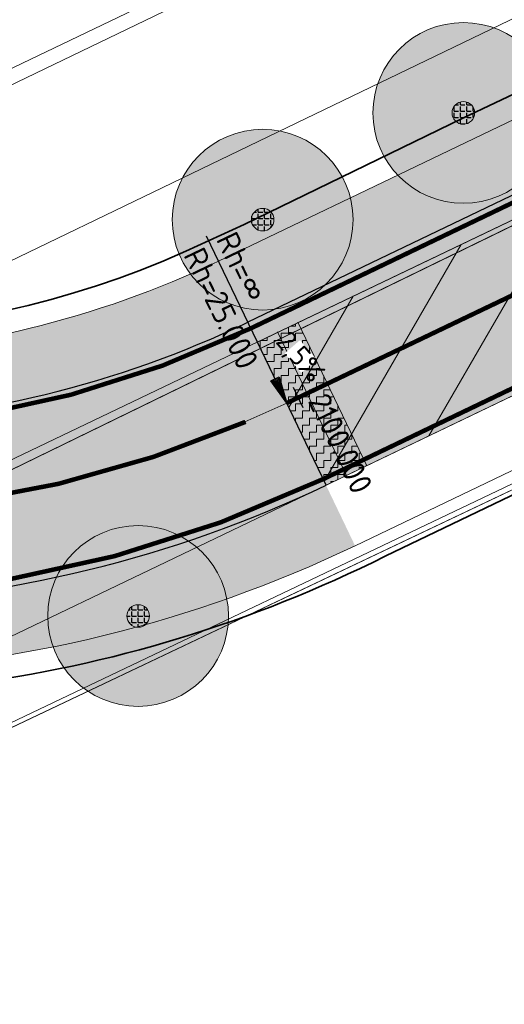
# Model space of a CAD drawing. Header units: metres. Extents: x 163543 to 168130, y 402678 to 405437.
# Tile 112 of 256: x 164635 to 164645, y 403475 to 403497. Entities that reach past the tile are written whole.
import ezdxf

# ---------------------------------------------------------------- set-up
doc = ezdxf.new("R2010")
doc.units = ezdxf.units.M
doc.linetypes.add('X-CA190022.004-UO-ALM_Assen$0$AM-AS', pattern=[16, 10, -2, 2, -2])
doc.linetypes.add('X-CA190022.004-UO-DWM_Snelfietsroute$0$2-1', pattern=[6, 2, -1, 2, -1])
doc.layers.get('0').update_dxf_attribs({"lineweight": 25})
for name, color, linetype, lineweight in [('X-CA190022.004-UO-ALM_Assen$0$N-WE-AM-AS_WEG-G', 10, 'X-CA190022.004-UO-ALM_Assen$0$AM-AS', 25), ('X-CA190022.004-UO-ALM_Assen$0$N-WE-AM-KILOMETRERING-T25', 7, 'Continuous', 25), ('X-CA190022.004-UO-ALM_Assen$0$N-WE-AM-TANGENTPUNT-T25', 7, 'Continuous', 25), ('X-CA190022.004-UO-ARC_Arcering$0$N-WE-VH-VERHARDINGS_DEKLAAGVERVANGING-A', 250, 'Continuous', 20), ('X-CA190022.004-UO-ARC_Arcering$0$V-WE-VH-VERHARDING_ASFALT-A-FREESVAK', 252, 'Continuous', 18), ('X-CA190022.004-UO-BGT_Ondergrond$0$GE_201_SHDHek_Lijn_GEM', 253, 'X-CA190022.004-UO-BGT_Ondergrond$0$Hekwerk', 9), ('X-CA190022.004-UO-BGT_Ondergrond$0$GE_316_WGDFietspad_Vlak_GEM', 253, 'Continuous', 9), ('X-CA190022.004-UO-BGT_Ondergrond$0$GE_367_OWGBerm_groenvoorziening_grasenk_GEM', 253, 'Continuous', 9), ('X-CA190022.004-UO-BGT_Ondergrond$0$GE_401_OTDErf_Vlak_GEM', 253, 'Continuous', 9), ('X-CA190022.004-UO-BGT_Ondergrond$0$GE_479_BTDGroenvoorziening_grasenkruida_GEM', 253, 'Continuous', 9), ('X-CA190022.004-UO-BGT_Ondergrond$0$GE_523_WTDGreppel_drogesloot_Vlak_GEM', 253, 'Continuous', 9), ('X-CA190022.004-UO-DWM_Beplanting$0$B-WE-GR-BOOM-S AFKOMSTIG UIT BGT', 252, 'Continuous', 0), ('X-CA190022.004-UO-DWM_Snelfietsroute$0$B-WE-VH-KANTVERHARDING-G', 214, 'Continuous', 18), ('X-CA190022.004-UO-DWM_Snelfietsroute$0$N-WE-GW-BERM-G', 90, 'Continuous', 18), ('X-CA190022.004-UO-DWM_Snelfietsroute$0$N-WE-VH-KANTVERHARDING-G', 210, 'Continuous', 25), ('X-CA190022.004-UO-DWM_Snelfietsroute$0$N-WE-VW-MARKERING_LANGS_STREEP_21-G', 7, 'X-CA190022.004-UO-DWM_Snelfietsroute$0$2-1', 35), ('X-CA190022.004-UO-DWM_Snelfietsroute$0$N-WE-VW-MARKERING_LANGS_STREEP_DOORGETROKKEN_010-G', 7, 'Continuous', 0), ('X-CA190022.004-UO-DWM_Snelfietsroute$0$V-WE-VH-VERHARDING_ASFALT-FREESVAK', 7, 'Continuous', 18), ('X-CA190022.004-UO-DWM_Snelfietsroute$0$V-WE-VH-VERHARDING_ASFALT_ZAAGSNEDE-G', 1, 'X-CA190022.004-UO-DWM_Snelfietsroute$0$VH-ZAAGSNEDE', 25), ('X-CA190022.004-UO-GZM_Werkgrens_v0.2$0$N-WE-KG-GRENS_SYSTEEMGRENS-G', 7, 'X-CA190022.004-UO-GZM_Werkgrens_v0.2$0$KG-OG', 35), ('X-CA190022.004-UO-KAD_Percelen$0$B-WE-KG-GRENS_PERCEEL-GV', 150, 'Continuous', 9), ('X-CA190022.004-UO-TXT_Tekst 1op200$0$N-WE-VH-VERKANTING-G', 7, 'Continuous', 35), ('X-CA190022.004-UO-TXT_Tekst 1op200$0$N-WE-VH-VERKANTING-T18', 7, 'Continuous', 18)]:
    doc.layers.add(name, color=color, linetype=linetype, lineweight=lineweight)
doc.layers.add('X-CA190022.004-UO-ARC_Arcering$0$N-GV-GR-GRAS-A-200 GRASMENGSEL M1', color=62, linetype='Continuous', lineweight=18, transparency=0.5)
doc.layers.add('X-CA190022.004-UO-ARC_Arcering$0$N-WE-VH-VERHARDING_ASFALT_ROOD-A', color=232, linetype='Continuous', lineweight=0, transparency=0.5)
doc.layers.add('X-CA190022.004-UO-DWM_Beplanting$0$B-WE-GR-BOOM-S AFKOMSTIG UIT BOMENBESTAND GEMEENTE', color=252, linetype='Continuous')
doc.layers.add('X-CA190022.004-UO-DWM_Beplanting$0$N-GV-GR-GRAS-A-200', color=7, linetype='Continuous')
doc.styles.add('X-CA190022.004-UO-ALM_Assen$0$NLCS-ISO', font='NLCS-ISO.ttf')
doc.styles.add('X-CA190022.004-UO-TXT_Tekst 1op200$0$NLCS-ISO-M500-T18', font='NLCS-ISO.ttf', dxfattribs={"height": 0.9})
doc.linetypes.add('X-CA190022.004-UO-BGT_Ondergrond$0$Hekwerk', pattern='A,5,-1.5,[2,dgnlstyle-Veghel.shx,S=0.007936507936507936,R=0,X=0,Y=0],-1.5', length=8)
doc.linetypes.add('X-CA190022.004-UO-DWM_Snelfietsroute$0$VH-ZAAGSNEDE', pattern='A,1e-05,-2.54,[181,NLCS.SHX,S=2.54,R=0,X=-2.54,Y=0],-5.08,[181,NLCS.SHX,S=2.54,R=180,X=2.54,Y=0],-2.54', length=10.16001)
doc.linetypes.add('X-CA190022.004-UO-GZM_Werkgrens_v0.2$0$KG-OG', pattern='A,5.5,-1.5,[2,NLCS.SHX,S=0.5,R=0,X=0,Y=0],-1.5', length=8.5)
pattern_1 = [(0, (0, 0), (0.15625, 0.15625), [0.15625, -0.15625]), (90, (0.15625, 0), (-0.15625, 0.15625), [0.15625, -0.15625])]

# ---------------------------------------------------------------- blocks, each defined once
blk = doc.blocks.new('X-CA190022.004-UO-DWM_Beplanting$0$SGR-BOOM_01-SO')
at = {"linetype": 'ByBlock', "lineweight": 18}
h = blk.add_hatch(color=0, dxfattribs=at)
h.dxf.hatch_style = 1
edge = h.paths.add_edge_path()
edge.add_arc((0, 0), 0.25, 0, 360)
at = {"color": 0, "linetype": 'ByBlock', "lineweight": 18}
for radius in [2, 0.25]:
    blk.add_circle((0, 0), radius, dxfattribs=at)
blk = doc.blocks.new('X-CA190022.004-UO-DWM_Beplanting$0$IMGEOBoom')
at = {"transparency": 33554457}
h = blk.add_hatch(color=256, dxfattribs=at)
h.dxf.hatch_style = 1
edge = h.paths.add_edge_path()
edge.add_arc((0, 0), 100, 0, 360)
edge = h.paths.add_edge_path(flags=17)
edge.add_arc((0, 0), 12.5, 0, 360)
h = blk.add_hatch()
h.set_pattern_fill('ANGLE', color=256)
h.set_pattern_definition([(0, (0, 0), (0, 6.985), [5.08, -1.905]), (90, (0, 0), (-6.985, 4.277078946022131e-16), [5.08, -1.905])])
edge = h.paths.add_edge_path(flags=17)
edge.add_arc((0, 0), 12.5, 0, 360)
at = {"layer": 'X-CA190022.004-UO-DWM_Beplanting$0$N-GV-GR-GRAS-A-200'}
h = blk.add_hatch(color=256, dxfattribs=at)
h.dxf.hatch_style = 1
edge = h.paths.add_edge_path(flags=17)
edge.add_arc((0, 0), 12.5, 0, 360)
at = {"xscale": 50, "yscale": 50, "zscale": 50}
blk.add_blockref('X-CA190022.004-UO-DWM_Beplanting$0$SGR-BOOM_01-SO', (0, 0), dxfattribs=at)
blk = doc.blocks.new('X-CA190022.004-UO-ALM_Assen$0$SVH-RANDVERHARDING-SO')
at = {"color": 0}
for p, q in [((-0.5999999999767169, 3.499999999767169), (0.5999999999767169, 3.499999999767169)), ((0, 0), (-0.5999999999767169, 3.499999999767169)), ((-0.4000000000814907, 3.499999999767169), (0.4000000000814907, 3.499999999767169)), ((0, 0.7000000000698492), (-0.4000000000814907, 3.499999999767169)), ((-0.1999999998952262, 3.499999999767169), (0.1999999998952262, 3.499999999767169)), ((0, 1.749999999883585), (-0.1999999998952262, 3.499999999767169)), ((0.5999999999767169, 3.499999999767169), (0, 0)), ((0.4000000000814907, 3.499999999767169), (0, 0.7000000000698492)), ((0.1999999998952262, 3.499999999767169), (0, 1.749999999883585))]:
    blk.add_line(p, q, dxfattribs=at)
blk = doc.blocks.new('*U127')
blk.add_solid([(2.499999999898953, 0.9000000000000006), (2.499999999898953, 5.181040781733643e-16), (-1.499834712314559, -6.661582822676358e-16)])

msp = doc.modelspace()

# ---------------------------------------------------------------- hatches: boundary and pattern name
at = {"layer": 'X-CA190022.004-UO-ARC_Arcering$0$N-GV-GR-GRAS-A-200 GRASMENGSEL M1'}
h = msp.add_hatch(dxfattribs=at)
h.set_pattern_fill('AGR-GRAS_02-SO', color=256, scale=0.1, pattern_type=2)
h.set_pattern_definition([(0, (0, 0), (1, 1), [0.25, -0.75]), (0, (0.5499999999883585, 0.5999999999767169), (1, 1), [0.25, -0.75]), (90, (0.1000000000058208, 0.3499999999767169), (-1, 1), [0.25, -0.75]), (90, (0.5, 0.7000000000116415), (-1, 1), [0.25, -0.75]), (45, (0.2000000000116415, 0.7000000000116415), (0, 1.000000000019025), [0.25, -1.164213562]), (135, (0.5499999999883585, 0), (-1.000000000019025, 0), [0.25, -1.164213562]), (26.56505119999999, (0.25, 0.2999999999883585), (1.000000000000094, 4.000644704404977e-10), [0.25, -1.986067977]), (26.56505119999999, (0.7000000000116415, 0.7999999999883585), (1.000000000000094, 4.000644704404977e-10), [0.25, -1.986067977]), (63.43494882, (0.7000000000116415, 0), (5.099862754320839e-11, 1.000000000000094), [0.2499999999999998, -1.986067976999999]), (63.43494882, (0.25, 0.4500000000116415), (5.099862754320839e-11, 1.000000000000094), [0.2499999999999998, -1.986067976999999]), (63.43494882, (0.6000000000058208, 0.2000000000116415), (5.099862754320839e-11, 1.000000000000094), [0.2499999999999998, -1.986067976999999]), (116.5650512, (0, 0.5499999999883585), (-4.000648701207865e-10, 1.000000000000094), [0.2499999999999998, -1.986067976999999]), (153.43494882, (0.2000000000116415, 0.1500000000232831), (-1.000000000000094, 5.099898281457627e-11), [0.25, -1.986067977])])
h.paths.add_polyline_path([(164759.9889326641, 403550.0199844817), (164638.9233988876, 403491.9088242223), (164639.5720031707, 403490.5563033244), (164662.0451004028, 403501.3433350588), (164729.771022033, 403533.8516118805), (164763.1357283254, 403549.8666871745), (164763.5431253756, 403550.051164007), (164762.8698414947, 403551.4280883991), (164759.9914015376, 403550.0205984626)])
h = msp.add_hatch(dxfattribs=at)
h.set_pattern_fill('AGR-GRAS_02-SO', color=256, scale=0.1, pattern_type=2)
h.set_pattern_definition([(0, (0, 5000), (1, 1), [0.25, -0.75]), (0, (0.5499999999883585, 5000.599999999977), (1, 1), [0.25, -0.75]), (90, (0.1000000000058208, 5000.349999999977), (-1, 1), [0.25, -0.75]), (90, (0.5, 5000.700000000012), (-1, 1), [0.25, -0.75]), (45, (0.2000000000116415, 5000.700000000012), (0, 1.000000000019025), [0.25, -1.164213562]), (135, (0.5499999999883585, 5000), (-1.000000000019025, 0), [0.25, -1.164213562]), (26.56505119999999, (0.25, 5000.299999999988), (1.000000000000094, 4.000644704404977e-10), [0.25, -1.986067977]), (26.56505119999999, (0.7000000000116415, 5000.799999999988), (1.000000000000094, 4.000644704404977e-10), [0.25, -1.986067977]), (63.43494882, (0.7000000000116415, 5000), (5.099862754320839e-11, 1.000000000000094), [0.2499999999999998, -1.986067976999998]), (63.43494882, (0.25, 5000.450000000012), (5.099862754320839e-11, 1.000000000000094), [0.2499999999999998, -1.986067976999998]), (63.43494882, (0.6000000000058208, 5000.200000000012), (5.099862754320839e-11, 1.000000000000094), [0.2499999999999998, -1.986067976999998]), (116.5650512, (0, 5000.549999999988), (-4.000648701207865e-10, 1.000000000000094), [0.2499999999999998, -1.986067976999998]), (153.43494882, (0.2000000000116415, 5000.150000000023), (-1.000000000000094, 5.099898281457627e-11), [0.25, -1.986067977])])
h.paths.add_polyline_path([(164599.4477769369, 403489.171202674, -0.2096908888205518), (164621.1271427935, 403489.9339234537, 0.2085225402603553), (164639.5720025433, 403490.5563046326), (164638.9234094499, 403491.9088021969, -0.2087200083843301), (164621.6614316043, 403491.3356928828, 0.2094978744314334), (164598.7972482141, 403490.5227989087), (164495.7346418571, 403440.9457024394, 0.2673616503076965), (164498.6229905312, 403440.7572431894), (164498.6671474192, 403440.667520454)])
h = msp.add_hatch(dxfattribs=at)
h.set_pattern_fill('AGR-GRAS_02-SO', color=256, scale=0.1, pattern_type=2)
h.set_pattern_definition([(0, (0, 5000), (1, 1), [0.25, -0.75]), (0, (0.5499999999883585, 5000.599999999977), (1, 1), [0.25, -0.75]), (90, (0.1000000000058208, 5000.349999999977), (-1, 1), [0.25, -0.75]), (90, (0.5, 5000.700000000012), (-1, 1), [0.25, -0.75]), (45, (0.2000000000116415, 5000.700000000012), (0, 1.000000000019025), [0.25, -1.164213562]), (135, (0.5499999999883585, 5000), (-1.000000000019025, 0), [0.25, -1.164213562]), (26.56505119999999, (0.25, 5000.299999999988), (1.000000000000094, 4.000644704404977e-10), [0.25, -1.986067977]), (26.56505119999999, (0.7000000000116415, 5000.799999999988), (1.000000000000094, 4.000644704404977e-10), [0.25, -1.986067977]), (63.43494882, (0.7000000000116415, 5000), (5.099862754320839e-11, 1.000000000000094), [0.2499999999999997, -1.986067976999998]), (63.43494882, (0.25, 5000.450000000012), (5.099862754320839e-11, 1.000000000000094), [0.2499999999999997, -1.986067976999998]), (63.43494882, (0.6000000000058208, 5000.200000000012), (5.099862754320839e-11, 1.000000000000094), [0.2499999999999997, -1.986067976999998]), (116.5650512, (0, 5000.549999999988), (-4.000648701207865e-10, 1.000000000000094), [0.2499999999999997, -1.986067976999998]), (153.43494882, (0.2000000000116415, 5000.150000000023), (-1.000000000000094, 5.099898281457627e-11), [0.25, -1.986067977])])
edge = h.paths.add_edge_path()
edge.add_arc((164611.1568154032, 403464.8422401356), 21.50000000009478, 68.3293112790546, 115.7006320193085, ccw=False)
edge.add_arc((164629.6203846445, 403511.3083203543), 28.50000000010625, 248.3293112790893, 295.6200458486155)
edge.add_line((164641.9438200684, 403485.6104033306), (164641.3015951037, 403486.9496215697))
edge.add_arc((164629.6357839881, 403511.3970298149), 27.08813243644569, 248.3324958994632, 295.5095370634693, ccw=False)
edge.add_arc((164611.1568154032, 403464.8422401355), 23.00000000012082, 68.37151412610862, 115.7006320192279)
edge.add_line((164601.1824278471, 403485.5669016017), (164502.0995686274, 403437.8801956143))
edge.add_line((164502.0995686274, 403437.8801956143), (164502.1429355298, 403437.7900883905))
edge.add_arc((164503.4005756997, 403435.1769789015), 2.899999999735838, 115.7006320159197, 174.5422744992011)
edge.add_line((164500.5137224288, 403435.4528016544), (164601.8329313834, 403484.2152932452))
at = {"layer": 'X-CA190022.004-UO-ARC_Arcering$0$N-WE-VH-VERHARDING_ASFALT_ROOD-A'}
h = msp.add_hatch(color=256, dxfattribs=at)
h.dxf.hatch_style = 1
h.paths.add_polyline_path([(164639.5720031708, 403490.5563033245), (164639.7819419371, 403490.1185224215), (164763.3964588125, 403549.3222946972), (164763.1357664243, 403549.8666076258)])
h = msp.add_hatch(color=256, dxfattribs=at)
h.dxf.hatch_style = 1
h.paths.add_polyline_path([(164639.781941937, 403490.1185224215), (164641.3015951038, 403486.9496215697), (164764.8631596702, 403546.2598951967), (164763.3964599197, 403549.3222952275)])
h = msp.add_hatch(color=256, dxfattribs=at)
h.dxf.hatch_style = 1
h.paths.add_polyline_path([(164621.1086011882, 403489.9412831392, 0.2094983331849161), (164599.4477517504, 403489.1711905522), (164498.6671976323, 403440.6674161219), (164490.6751630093, 403436.8210010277, -0.02616535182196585), (164490.3924341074, 403436.684928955), (164490.089852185, 403436.5393019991), (164489.7935083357, 403436.3966773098), (164493.0826311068, 403433.5405141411), (164493.7673718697, 403433.8700669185), (164502.0995686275, 403437.8801956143), (164601.1824278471, 403485.5669016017, -0.2096911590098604), (164619.6500572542, 403486.2166370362, 0.208643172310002), (164641.3015951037, 403486.9496215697), (164639.5720025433, 403490.5563046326, -0.2087479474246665)])
at = {"layer": 'X-CA190022.004-UO-ARC_Arcering$0$N-WE-VH-VERHARDINGS_DEKLAAGVERVANGING-A'}
h = msp.add_hatch(dxfattribs=at)
h.set_pattern_fill('AVH-ASFALT_B', color=256, angle=15, pattern_type=2)
h.set_pattern_definition([(59.99999999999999, (0, 0), (-1.299038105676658, 0.7500000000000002), [])])
h.paths.add_polyline_path([(164639.781941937, 403490.1185224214), (164641.3015951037, 403486.9496215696), (164764.8631596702, 403546.2598951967), (164763.3964599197, 403549.3222952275)])
at = {"layer": 'X-CA190022.004-UO-ARC_Arcering$0$V-WE-VH-VERHARDING_ASFALT-A-FREESVAK', "ltscale": 0.2}
h = msp.add_hatch(dxfattribs=at)
h.set_pattern_fill('AVH-ASFALT_FREESVAK', color=256, scale=0.1, pattern_type=2)
h.set_pattern_definition(pattern_1)
h.paths.add_polyline_path([(164640.684276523, 403490.5506853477), (164640.2333284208, 403490.3347088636), (164641.7523556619, 403487.1659892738), (164642.2031162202, 403487.382356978)])
h = msp.add_hatch(dxfattribs=at)
h.set_pattern_fill('AVH-ASFALT_FREESVAK', color=256, scale=0.1, pattern_type=2)
h.set_pattern_definition(pattern_1)
h.paths.add_polyline_path([(164640.2333284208, 403490.3347088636), (164639.7823803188, 403490.1187323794), (164641.3015951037, 403486.9496215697), (164641.7523556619, 403487.1659892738)])

# ---------------------------------------------------------------- linework, layer by layer
at = {"layer": 'X-CA190022.004-UO-ALM_Assen$0$N-WE-AM-AS_WEG-G', "linetype": 'X-CA190022.004-UO-ALM_Assen$0$AM-AS', "lineweight": 18, "flags": 128}
msp.add_lwpolyline([(163996.3336493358, 403048.7078805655), (164190.428417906, 403269.7022139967, -0.04248648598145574), (164203.1301038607, 403281.900647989, -0.05950783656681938), (164394.9099900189, 403402.509361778, 0.004627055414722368), (164427.6093375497, 403418.3764426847, -0.1575725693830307), (164448.8982825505, 403421.5602137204, 0.1543805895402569), (164469.7953122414, 403424.5523459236), (164600.3150897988, 403487.369046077, -0.2096911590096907), (164620.3886000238, 403488.0752802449, 0.2093307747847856), (164640.4309921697, 403488.7665643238), (164764.0180252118, 403548.0366099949, -0.1493007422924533), (164778.4568812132, 403550.2301690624, 0.1996996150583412), (164797.0707545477, 403554.9547108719), (164807.4367029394, 403562.7175400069, 0.08719858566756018), (164813.3612815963, 403569.0256351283, -0.1361873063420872), (164823.4135919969, 403577.8419746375), (165121.4265764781, 403721.5335502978), (165178.771774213, 403748.854454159, -0.02762787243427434), (165181.3258110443, 403749.9024284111), (165206.7023570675, 403758.7117965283, -0.2281753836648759), (165222.2156522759, 403756.92710106, 0.2625260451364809), (165239.8769326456, 403756.0478409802), (165316.357038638, 403794.2949912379, -0.002955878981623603), (165321.6599724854, 403796.9078754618), (165454.6760993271, 403861.4737105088, 0.2337197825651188), (165465.5419418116, 403875.4828331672), (165466.0393278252, 403877.9301751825, -0.1382469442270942), (165476.4672373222, 403898.1944094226), (165483.3232835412, 403905.5400790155), (165502.0132482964, 403925.3181215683, 0.00270083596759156), (165511.6266676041, 403935.5312913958), (165520.3237442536, 403945.4553072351), (165525.6923273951, 403951.3658801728), (165530.615228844, 403956.3669465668, -0.06780363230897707), (165540.3856813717, 403964.2784885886), (165579.0076054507, 403987.5663360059, 0.233996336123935), (165587.6067037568, 404001.0272668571, -0.2578877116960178), (165597.6306713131, 404015.2620702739), (165668.8061252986, 404049.8624576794, 0.1241179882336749), (165680.9653913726, 404060.0928790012), (165692.909929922, 404076.6706676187, -0.3303788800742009), (165732.6456350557, 404089.3227425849, 0.1846113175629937), (165745.4916128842, 404089.77497305), (165892.3246628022, 404151.9071568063, 0.02506743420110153), (165914.8777454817, 404162.8133820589, -0.01071744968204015), (165924.3873477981, 404167.7535043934), (166007.5697587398, 404208.726249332, -0.0190725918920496), (166018.0170805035, 404213.3859907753, -0.1041133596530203), (166035.0595171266, 404216.3802910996), (166071.3637979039, 404215.1615490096, 0.1209432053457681), (166079.7626728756, 404216.9267814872), (166253.1152813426, 404300.2121870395, 0.1370197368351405), (166261.20282629, 404307.3086689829, -0.1370657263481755), (166269.2936265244, 404314.4067145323), (166458.0553023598, 404405.0532937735, -0.05495898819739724), (166465.292640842, 404407.5962293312), (166474.0115951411, 404409.6200769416, 0.05512116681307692), (166477.7441475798, 404410.9329152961), (166509.8455300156, 404426.3741046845, 0.06706615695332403), (166514.3066309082, 404429.3114036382, -0.06727732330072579), (166518.7828901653, 404432.2559861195), (166556.6686702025, 404450.4403351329, -0.01732068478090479), (166566.1850069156, 404454.6088799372, 0.01660197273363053), (166575.3124233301, 404458.5914386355), (166597.7510003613, 404469.2822299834, 0.1329779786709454), (166635.0885808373, 404501.3122219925, -0.04027287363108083), (166645.1747246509, 404513.8395784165), (166648.1959423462, 404517.0287349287, -0.07202746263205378), (166677.0195985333, 404539.8000358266), (166677.2461273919, 404539.9311914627, -0.08933287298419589), (166717.8167622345, 404554.585755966), (166734.2901361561, 404557.3869827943, 0.1628042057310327), (166748.2749261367, 404564.8680743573, -0.09224986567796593), (166757.8833526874, 404571.8738470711), (166814.8951966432, 404599.1350634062, -0.03237137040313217), (166817.2963922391, 404600.0977793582), (166825.540090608, 404602.7984847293, 0.08309599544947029), (166832.8509500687, 404606.6269308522, -0.05104093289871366), (166841.5511306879, 404611.9158900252), (166891.2886605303, 404635.588563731, -0.1080348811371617), (166898.7767261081, 404637.3338670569), (166928.2421893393, 404637.7391838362, 0.2092685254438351), (166941.3852138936, 404643.7086926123, -0.026762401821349), (166980.5363273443, 404682.8606394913, -0.02619809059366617), (167007.2291239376, 404704.4245627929, -0.01999349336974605), (167033.130253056, 404721.6599794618), (167034.9329898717, 404722.7582272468, -0.02850178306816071), (167071.4851403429, 404742.2630184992), (167095.8874986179, 404753.5487719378, 0.06107887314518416), (167112.4352643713, 404763.8129514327, -0.01637972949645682), (167116.3416166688, 404766.7484785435), (167122.4960900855, 404771.0654386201, -0.09347324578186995), (167132.2396271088, 404775.4785245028), (167140.6213436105, 404777.519708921, -0.05617792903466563), (167157.1982762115, 404779.6303146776), (167189.7312216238, 404780.098905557, -0.09129081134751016), (167196.1584139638, 404779.0110158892), (167222.3067585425, 404769.4734945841, 0.2038372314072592), (167236.3782206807, 404770.2117075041, 0.01782615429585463), (167328.8315635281, 404819.5522006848), (167395.6774769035, 404858.3489080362, 0.03125557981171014), (167406.0672886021, 404865.2809112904), (167511.4690776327, 404945.5504878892)], format="xyb", dxfattribs=at)
at = {"layer": 'X-CA190022.004-UO-ALM_Assen$0$N-WE-AM-KILOMETRERING-T25', "linetype": 'Continuous', "lineweight": 25}
msp.add_line((164640.7977333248, 403488.6651833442), (164640.5815211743, 403489.1160184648), dxfattribs=at)
at = {"layer": 'X-CA190022.004-UO-ALM_Assen$0$N-WE-AM-TANGENTPUNT-T25', "linetype": 'Continuous', "lineweight": 25}
msp.add_line((164640.4309921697, 403488.7665643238), (164638.6580525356, 403492.4634123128), dxfattribs=at)
at = {"layer": 'X-CA190022.004-UO-BGT_Ondergrond$0$GE_201_SHDHek_Lijn_GEM'}
msp.add_line((164683.071, 403504.746), (164620.047, 403474.794), dxfattribs=at)
at = {"layer": 'X-CA190022.004-UO-BGT_Ondergrond$0$GE_316_WGDFietspad_Vlak_GEM', "flags": 128}
msp.add_lwpolyline([(164783.7, 403545.643), (164775.27, 403548.69), (164773.26, 403549.2200000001), (164770.72, 403548.83), (164768.53, 403548.02), (164631.74, 403482.36), (164627.08, 403480.3500000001), (164621.316, 403478.0140000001), (164619.704, 403481.066), (164625.59, 403483.48), (164629.22, 403485.06), (164763.542, 403549.392), (164768.875, 403551.946)], dxfattribs=at)
at = {"layer": 'X-CA190022.004-UO-BGT_Ondergrond$0$GE_367_OWGBerm_groenvoorziening_grasenk_GEM', "flags": 128}
for points in [[(164768.875, 403551.946), (164763.542, 403549.392), (164629.22, 403485.06), (164625.59, 403483.48), (164619.704, 403481.066), (164604.45, 403474.81), (164602.885, 403474.235), (164600.48, 403473.3500000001), (164597.61, 403471.99), (164592.13, 403469.02), (164575.93, 403459.42), (164569.76, 403456.18), (164516.668, 403430.689), (164513.743, 403429.436), (164509.64, 403427.467), (164507.77, 403426.57)], [(164510.298, 403423.881), (164518.157, 403427.555), (164571.47, 403453.2), (164577.71, 403456.5), (164591.23, 403464.58), (164599.21, 403468.63), (164602.07, 403470), (164604.577, 403471.161), (164605.74, 403471.7), (164607.424, 403472.383), (164621.316, 403478.0140000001), (164627.08, 403480.3500000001), (164631.74, 403482.36), (164768.53, 403548.02), (164770.72, 403548.83), (164773.26, 403549.2200000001), (164775.27, 403548.69), (164783.7, 403545.643)], [(164453.106, 403493.369), (164488.004, 403452.975), (164495.285, 403449.119), (164494.344, 403448.187), (164493.938, 403446.928), (164494.512, 403445.201), (164495.603, 403443.783), (164496.644, 403443.037), (164505.761, 403433.039), (164505.901, 403432.4), (164507.126, 403430.884), (164508.284, 403430.692), (164509.941, 403431.278), (164513.965, 403433.277), (164537.446, 403444.229), (164569.522, 403459.744), (164581.242, 403466.331), (164592.676, 403472.187), (164631.326, 403490.472), (164640.44, 403494.868), (164662.351, 403505.436)], [(164683.071, 403504.746), (164620.047, 403474.794), (164605.994, 403467.843), (164604.644, 403466.081), (164604.1, 403465.83), (164602.208, 403469.716), (164599.34, 403468.357), (164599.989, 403466.994), (164588.888, 403461.691), (164588.317, 403459.308), (164529.221, 403430.464), (164510.811, 403421.473), (164516.407, 403415.184), (164516.697, 403414.849), (164516.465, 403414.735), (164516.238, 403414.623), (164513.991, 403413.907), (164513.067, 403413.794), (164510.581, 403417.138), (164509.01, 403419.334)]]:
    msp.add_lwpolyline(points, dxfattribs=at)
at = {"layer": 'X-CA190022.004-UO-BGT_Ondergrond$0$GE_401_OTDErf_Vlak_GEM', "flags": 128}
msp.add_lwpolyline([(164529.221, 403430.464), (164588.317, 403459.308), (164588.888, 403461.691), (164599.989, 403466.994), (164601.2, 403464.45), (164599.62, 403463.7), (164599.96, 403462.98), (164594.28, 403460.27), (164595.83, 403457.02), (164590.59, 403454.5300000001), (164592.74, 403450.01), (164595.756, 403443.449), (164617.522, 403453.869), (164614.34, 403460.2200000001), (164612.24, 403464.76), (164606.84, 403462.27), (164605.01, 403466.25), (164604.644, 403466.081), (164605.994, 403467.843), (164620.047, 403474.794), (164683.071, 403504.746)], dxfattribs=at)
at = {"layer": 'X-CA190022.004-UO-BGT_Ondergrond$0$GE_479_BTDGroenvoorziening_grasenkruida_GEM', "flags": 128}
msp.add_lwpolyline([(164661.155, 403508.745), (164638.92, 403498.02), (164629.806, 403493.624), (164631.326, 403490.472), (164592.676, 403472.187), (164593.082, 403473.391), (164592.609, 403473.511), (164591.238, 403473.656), (164588.258, 403473.0030000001), (164582.318, 403470.584), (164560.42, 403459.532), (164531.517, 403445.8290000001), (164507.277, 403434.2640000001), (164505.761, 403433.039), (164496.644, 403443.037), (164498.627, 403442.886), (164500.282, 403443.347), (164516.388, 403451.268), (164556.346, 403470.466), (164637.795, 403509.882), (164672.252, 403526.504)], dxfattribs=at)
at = {"layer": 'X-CA190022.004-UO-BGT_Ondergrond$0$GE_523_WTDGreppel_drogesloot_Vlak_GEM', "flags": 128}
msp.add_lwpolyline([(164707.718, 403526.866), (164685.598, 403516.649), (164662.351, 403505.436), (164640.44, 403494.868), (164631.326, 403490.472), (164629.806, 403493.624), (164638.92, 403498.02), (164661.155, 403508.745), (164683.747, 403519.646), (164705.956, 403530.3560000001), (164728.591, 403541.273), (164751.162, 403552.163), (164770.122, 403561.314), (164771.397, 403558.596), (164753.889, 403548.5030000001), (164707.718, 403526.866)], dxfattribs=at)
at = {"layer": 'X-CA190022.004-UO-DWM_Snelfietsroute$0$B-WE-VH-KANTVERHARDING-G', "flags": 128}
for points in [[(164639.7826023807, 403490.1188387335), (164763.3964599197, 403549.3222952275)], [(164764.8631600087, 403546.2598953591), (164641.3015951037, 403486.9496215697)]]:
    msp.add_lwpolyline(points, dxfattribs=at)
at = {"layer": 'X-CA190022.004-UO-DWM_Snelfietsroute$0$N-WE-GW-BERM-G', "flags": 128}
for points in [[(164762.6150283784, 403551.2799211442), (164638.9234094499, 403491.9088021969)], [(164765.5122630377, 403544.9076138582), (164641.9444320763, 403485.6106968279)]]:
    msp.add_lwpolyline(points, dxfattribs=at)
for points in [[(164495.7565418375, 403440.9312559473), (164598.7972482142, 403490.5227989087, -0.2096911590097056), (164621.6810498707, 403491.3279058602, 0.2084649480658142), (164638.9234094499, 403491.9088021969)], [(164508.7284291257, 403421.9763283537), (164506.0961804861, 403425.2745619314, -0.1098955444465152), (164503.5709637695, 403430.5183180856, 0.05472478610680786), (164502.147580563, 403434.5521686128), (164502.1390745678, 403434.5698422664, -0.4010818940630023), (164502.7372540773, 403436.4098634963, -0.01126086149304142), (164506.7504675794, 403438.4539019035), (164601.8329313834, 403484.2152932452, -0.2096911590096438), (164619.0961501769, 403484.8226546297, 0.2093240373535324), (164641.9438137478, 403485.6104002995)], [(164641.943820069, 403485.6104033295, 5.953900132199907e-06), (164641.9444320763, 403485.6106968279), (164641.9461430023, 403485.6115173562)]]:
    msp.add_lwpolyline(points, format="xyb", dxfattribs=at)
at = {"layer": 'X-CA190022.004-UO-DWM_Snelfietsroute$0$N-WE-VH-KANTVERHARDING-G', "flags": 128}
msp.add_lwpolyline([(164763.2281041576, 403549.9109295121), (164639.5725019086, 403490.5565427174)], dxfattribs=at)
for points in [[(164498.6671976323, 403440.6674161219), (164599.4477517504, 403489.1711905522, -0.2096911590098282), (164621.1271427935, 403489.9339234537, 0.2085287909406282), (164639.5725019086, 403490.5565427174)], [(164502.0995380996, 403437.8801809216), (164601.1824278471, 403485.5669016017, -0.2096911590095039), (164619.6500572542, 403486.2166370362, 0.2086431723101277), (164641.3015951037, 403486.9496215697)]]:
    msp.add_lwpolyline(points, format="xyb", dxfattribs=at)
at = {"layer": 'X-CA190022.004-UO-DWM_Snelfietsroute$0$N-WE-VW-MARKERING_LANGS_STREEP_21-G', "const_width": 0.1, "flags": 128}
msp.add_lwpolyline([(164640.4304101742, 403488.7662852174, 5.953900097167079e-06), (164640.4309470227, 403488.7665426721), (164640.4315691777, 403488.766841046), (164648.5515772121, 403492.6482672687)], format="xyb", dxfattribs=at)
at = {"layer": 'X-CA190022.004-UO-DWM_Snelfietsroute$0$N-WE-VW-MARKERING_LANGS_STREEP_DOORGETROKKEN_010-G', "const_width": 0.1, "flags": 128}
for points in [[(164763.2930135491, 403549.7757009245), (164639.6374122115, 403490.4213145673)], [(164764.7982497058, 403546.3951235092), (164641.238513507, 403487.0857275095)]]:
    msp.add_lwpolyline(points, dxfattribs=at)
for points in [[(164498.7322479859, 403440.5322552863), (164599.5128021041, 403489.0360297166, -0.209691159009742), (164621.0717520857, 403489.794525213, 0.208534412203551), (164639.6374122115, 403490.4213145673)], [(164600.3150897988, 403487.369046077, -0.2096911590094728), (164620.3886000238, 403488.0752802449, 0.1989199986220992), (164639.521441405, 403488.3525133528, 0.1989199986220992)], [(164502.034487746, 403438.0153417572), (164601.1173774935, 403485.7020624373, -0.2096911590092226), (164619.7054479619, 403486.3560352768, 0.2086586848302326), (164641.238513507, 403487.0857275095)], [(164641.2367327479, 403487.0848776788, 1.831256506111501e-05), (164641.238513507, 403487.0857275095)]]:
    msp.add_lwpolyline(points, format="xyb", dxfattribs=at)
at = {"layer": 'X-CA190022.004-UO-DWM_Snelfietsroute$0$V-WE-VH-VERHARDING_ASFALT-FREESVAK', "ltscale": 0.2, "flags": 128}
for points in [[(164642.2033354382, 403487.3818996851), (164640.6793225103, 403490.5610195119)], [(164641.752465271, 403487.1657606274), (164640.2284523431, 403490.3448804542)]]:
    msp.add_lwpolyline(points, dxfattribs=at)
at = {"layer": 'X-CA190022.004-UO-DWM_Snelfietsroute$0$V-WE-VH-VERHARDING_ASFALT_ZAAGSNEDE-G', "ltscale": 0.02, "flags": 128}
msp.add_lwpolyline([(164641.3015951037, 403486.9496215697), (164639.7775821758, 403490.1287413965)], dxfattribs=at)
at = {"layer": 'X-CA190022.004-UO-GZM_Werkgrens_v0.2$0$N-WE-KG-GRENS_SYSTEEMGRENS-G', "ltscale": 0.2, "flags": 128}
msp.add_lwpolyline([(164202.4471839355, 403276.2612616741, -0.007014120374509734), (164204.6842424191, 403278.1944806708), (164207.7316017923, 403280.6309342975), (164216.350955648, 403287.4712219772), (164219.0035534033, 403289.434108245), (164219.3746627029, 403289.7286192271), (164237.1836765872, 403303.1852059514), (164244.5865004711, 403308.605291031), (164248.7299054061, 403311.6378046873), (164253.9774847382, 403315.3666892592), (164261.1754745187, 403320.480446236), (164269.6822113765, 403326.3244647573), (164277.4779943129, 403331.5382684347), (164300.138869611, 403346.1530355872), (164322.9639978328, 403359.9259594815), (164334.0727303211, 403366.2923093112), (164351.6652632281, 403375.7974689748), (164373.7421382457, 403387.5498352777), (164399.9497431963, 403400.4638723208), (164429.2801321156, 403414.7433017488), (164430.1235736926, 403415.1409833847), (164430.9478262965, 403415.506283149), (164431.7770699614, 403415.8458020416), (164432.615246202, 403416.1613381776), (164433.4616619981, 403416.4526584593), (164434.3156183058, 403416.7195497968), (164435.1764106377, 403416.9618192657), (164436.0433296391, 403417.1792942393), (164436.3055164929, 403417.2587681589, -0.09982065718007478), (164451.9815185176, 403417.1790174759, 0.1310872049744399), (164471.5299883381, 403420.9480569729), (164482.532673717, 403426.2434413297), (164490.6930660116, 403418.7998493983), (164492.5861501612, 403419.7065134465), (164495.4035730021, 403416.5299918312, -0.01010042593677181), (164498.0738503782, 403413.5363083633), (164499.3853029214, 403412.0048366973), (164502.2759065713, 403408.6525450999), (164509.274412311, 403412.9480533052), (164511.7682141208, 403416.4610208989), (164509.1861236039, 403420.2014103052, -0.1750361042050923), (164509.3210798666, 403422.1351258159, -0.1801291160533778), (164510.5166693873, 403423.4312866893), (164518.8245311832, 403427.3151248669), (164545.0302416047, 403439.9269191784), (164571.6953268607, 403452.7535489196), (164577.9552917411, 403456.0641072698), (164591.4716804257, 403464.141949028), (164595.4462846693, 403466.1591353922), (164599.4311747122, 403468.181541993), (164600.8539115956, 403468.8630628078), (164605.9399590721, 403471.2415379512), (164622.0164705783, 403477.7583811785), (164627.272938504, 403479.8886915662), (164631.9472826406, 403481.9048786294), (164633.2674407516, 403482.5385622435, 0.08477773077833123), (164642.6089981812, 403485.3796505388), (164759.3320802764, 403541.3864717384), (164770.9742443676, 403544.8150730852), (164773.2724307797, 403545.3968587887), (164787.8865800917, 403542.289629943), (164789.8994408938, 403542.3802139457), (164793.2522167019, 403543.0482871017), (164800.2402211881, 403546.8141014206), (164803.6710322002, 403549.3659814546), (164804.7740494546, 403550.3596960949), (164806.982937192, 403547.3873851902), (164807.9070396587, 403546.1989325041), (164811.8704722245, 403549.2807697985), (164810.9532731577, 403550.4603442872), (164809.5116547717, 403552.4057701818), (164808.342669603, 403553.5746866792), (164810.0239640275, 403555.0893745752), (164807.82693957, 403558.0124714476), (164809.8344029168, 403559.5158162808, 0.08719858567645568), (164816.7069141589, 403566.8332066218, -0.1361886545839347), (164825.1509550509, 403574.2389801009), (164897.951587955, 403609.3404576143), (164931.0926747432, 403625.3204994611), (165054.7836542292, 403684.9604895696), (165123.1554235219, 403717.9264497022), (165148.5663854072, 403730.0329638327), (165175.6541256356, 403740.4784873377), (165188.1464371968, 403744.8235939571), (165187.6324323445, 403748.0918636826), (165185.2580450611, 403754.9315992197), (165180.037890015, 403753.6894865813, 0.02784581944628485), (165177.0513383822, 403752.4655620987), (165119.6977294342, 403725.1406508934), (165051.3091062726, 403692.1665645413), (164927.6180512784, 403632.5265380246), (164894.4771003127, 403616.5465616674), (164821.6764674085, 403581.445084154, 0.1361886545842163), (164810.015649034, 403571.2180636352, -0.08719858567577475), (164805.0390029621, 403565.919263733), (164803.0203514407, 403564.4075403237), (164799.415410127, 403569.2038422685), (164798.6149812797, 403568.6044188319), (164797.8152444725, 403568.0055136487), (164797.2158194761, 403568.8059445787), (164793.3705278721, 403565.9262908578), (164793.9699528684, 403565.1258599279), (164792.3761302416, 403563.932281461), (164795.8845084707, 403559.0636660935, -0.2015476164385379), (164780.0971775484, 403554.0570161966, 0.07565561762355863), (164771.1691888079, 403553.9823458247, -0.009754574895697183), (164764.0749090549, 403552.5358596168), (164754.2863395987, 403547.7986438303), (164747.4743492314, 403544.6063578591), (164708.340445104, 403525.5831572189), (164686.2179063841, 403515.3649846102), (164675.1479613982, 403509.8647663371), (164663.5244613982, 403504.2582663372), (164644.326586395, 403495.0707073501), (164639.4929121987, 403492.7230557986), (164638.2008723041, 403492.1265410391, -0.2018182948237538), (164621.8461223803, 403491.8003317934, 0.2094978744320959), (164598.5804137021, 403490.9733350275), (164556.1572466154, 403470.5661522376), (164536.2994594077, 403461.0079530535), (164516.3183906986, 403451.407959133), (164508.2317351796, 403447.5121291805), (164500.1867564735, 403443.6421835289), (164497.2033634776, 403443.0084814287), (164495.0902549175, 403442.27400261, 0.1307944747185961), (164492.913084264, 403444.8114515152), (164488.4347408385, 403447.8854838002), (164494.8986629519, 403449.8350294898), (164490.3149407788, 403452.2328764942), (164484.4843242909, 403450.5971355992, -0.07642678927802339), (164479.7480917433, 403454.7225616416), (164478.7991556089, 403455.8572518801), (164474.9179570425, 403452.9617439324), (164457.3434499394, 403473.5656706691), (164451.2568614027, 403468.374000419), (164465.5190818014, 403451.6533184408, -0.484296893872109), (164464.8169442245, 403448.1132255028), (164461.4164168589, 403446.3937776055), (164463.8934237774, 403441.7698684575), (164464.9162194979, 403439.6136052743), (164433.0167582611, 403424.6830765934, 0.0516595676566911), (164425.3001219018, 403421.7033575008), (164396.430770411, 403407.6483830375), (164370.0935852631, 403394.670494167), (164347.8842103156, 403382.8475930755), (164330.1818090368, 403373.2830720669), (164318.9080065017, 403366.8221215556), (164295.9033911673, 403352.9408932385), (164273.0860170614, 403338.2251946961), (164265.1933658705, 403332.9466057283), (164256.5935764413, 403327.0386612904), (164249.3435457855, 403321.8879322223), (164244.0502837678, 403318.1265859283), (164239.8604985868, 403315.0601269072), (164232.4089702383, 403309.6043821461), (164214.4760118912, 403296.0541423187), (164201.2887743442, 403285.5887988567, 0.01213108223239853), (164197.4136132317, 403282.3572203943)], format="xyb", close=True, dxfattribs=at)
at = {"layer": 'X-CA190022.004-UO-KAD_Percelen$0$B-WE-KG-GRENS_PERCEEL-GV', "flags": 128}
for points in [[(164460.276, 403427.915), (164466.349, 403415.367), (164487.883, 403425.722), (164496.111, 403429.679), (164555.855, 403458.619), (164593.206, 403476.41), (164588.97, 403485.217), (164612.074, 403496.328), (164616.314, 403487.512), (164746.772, 403550.188), (164893.326, 403621.049), (164887.38, 403633.726), (164740.684, 403562.794), (164610.094, 403500.047), (164549.795, 403471.239), (164478.654, 403436.809)], [(164468.748, 403410.406), (164486.08, 403417.995), (164492.111, 403420.636), (164493.855, 403418.592), (164495.298, 403416.903), (164503.089, 403421.185), (164615.905, 403478.304), (164662.782, 403501.158), (164772.136, 403553.829), (164770.057, 403555.749), (164790.783, 403565.26), (164789.551, 403566.923), (164799.538, 403571.715), (164894.973, 403617.537), (164893.326, 403621.049), (164746.772, 403550.188), (164616.314, 403487.512), (164616.456, 403487.216), (164593.352, 403476.106), (164593.206, 403476.41), (164555.855, 403458.619), (164496.111, 403429.679), (164487.883, 403425.722), (164466.349, 403415.367)], [(164615.905, 403478.304), (164503.089, 403421.185), (164504.937, 403419.149), (164510.499, 403421.842), (164619.909, 403474.821), (164758.78, 403541.048), (164766.236, 403544.544), (164771.263, 403545.786), (164774.138, 403545.724), (164787.928, 403542.792), (164789.839, 403542.878), (164793.081, 403543.524), (164802.649, 403548.73), (164790.783, 403565.26), (164770.057, 403555.749), (164772.136, 403553.829), (164662.782, 403501.158)]]:
    msp.add_lwpolyline(points, close=True, dxfattribs=at)
msp.add_lwpolyline([(164758.78, 403541.048), (164619.909, 403474.821), (164644.446, 403453.391), (164650.993, 403447.673)], dxfattribs=at)

# ---------------------------------------------------------------- block references
at = {"layer": 'X-CA190022.004-UO-ALM_Assen$0$N-WE-AM-TANGENTPUNT-T25', "linetype": 'Continuous', "lineweight": 25, "xscale": 0.1714285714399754, "yscale": 0.1714285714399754, "zscale": 0.1714285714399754, "rotation": 25.6215110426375}
msp.add_blockref('X-CA190022.004-UO-ALM_Assen$0$SVH-RANDVERHARDING-SO', (164640.4309921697, 403488.7665643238), dxfattribs=at)
at = {"layer": 'X-CA190022.004-UO-DWM_Beplanting$0$B-WE-GR-BOOM-S AFKOMSTIG UIT BGT', "xscale": 0.02, "yscale": 0.02, "zscale": 0.02}
for p in [(164644.339, 403495.189), (164639.9, 403492.827), (164637.144, 403484.057)]:
    msp.add_blockref('X-CA190022.004-UO-DWM_Beplanting$0$IMGEOBoom', p, dxfattribs=at)
at = {"layer": 'X-CA190022.004-UO-DWM_Beplanting$0$B-WE-GR-BOOM-S AFKOMSTIG UIT BOMENBESTAND GEMEENTE', "xscale": 0.02, "yscale": 0.02, "zscale": 0.02}
for p in [(164644.339, 403495.189), (164639.9, 403492.827), (164637.144, 403484.057)]:
    msp.add_blockref('X-CA190022.004-UO-DWM_Beplanting$0$IMGEOBoom', p, dxfattribs=at)
at = {"layer": 'X-CA190022.004-UO-TXT_Tekst 1op200$0$N-WE-VH-VERKANTING-G', "rotation": 295.6122221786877}
msp.add_blockref('*U127', (164640.2208476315, 403489.2040812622), dxfattribs=at)

# ---------------------------------------------------------------- texts
at = {"layer": 'X-CA190022.004-UO-ALM_Assen$0$N-WE-AM-KILOMETRERING-T25', "linetype": 'Continuous', "lineweight": 25, "insert": (164640.8897414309, 403488.8202140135), "char_height": 0.5, "attachment_point": 7, "rotation": 295.6215110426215, "style": 'X-CA190022.004-UO-ALM_Assen$0$NLCS-ISO'}
msp.add_mtext('2100.000', dxfattribs=at)
at = {"layer": 'X-CA190022.004-UO-ALM_Assen$0$N-WE-AM-TANGENTPUNT-T25', "linetype": 'Continuous', "lineweight": 25, "char_height": 0.5, "attachment_point": 1, "rotation": 295.6215110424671, "style": 'X-CA190022.004-UO-ALM_Assen$0$NLCS-ISO'}
for s, insert in [('Rh=∞', (164639.3090018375, 403492.6092375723)), ('Rh=25.000', (164638.5876656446, 403492.2632981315))]:
    msp.add_mtext(s, dxfattribs=dict(at, insert=insert))

# ---------------------------------------------------------------- next in the draw order: texts
at = {"layer": 'X-CA190022.004-UO-TXT_Tekst 1op200$0$N-WE-VH-VERKANTING-T18', "insert": (164640.9100394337, 403489.9462620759), "char_height": 0.45, "width": 0.5666251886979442, "attachment_point": 2, "rotation": 310.96391857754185, "style": 'X-CA190022.004-UO-TXT_Tekst 1op200$0$NLCS-ISO-M500-T18', "bg_fill": 3, "box_fill_scale": 1, "bg_fill_color": 256, "bg_fill_transparency": 0}
msp.add_mtext('2,5%', dxfattribs=at)

doc.saveas('drawing.dxf')
